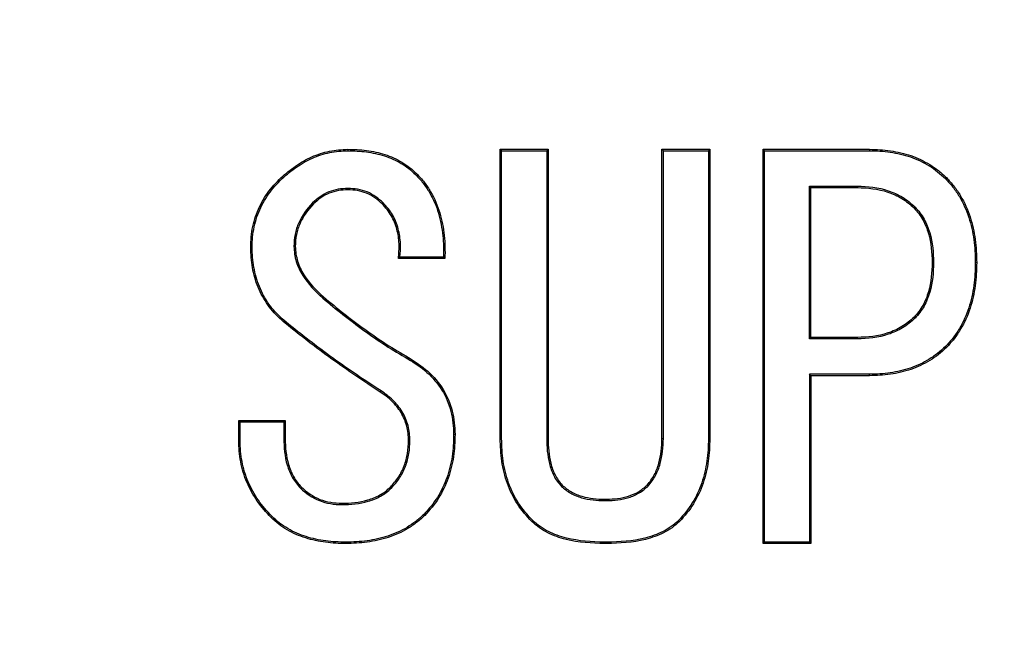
# Model space of a CAD drawing. Header units: millimetres. Extents: x 19 to 819, y 19 to 629.
# Tile 6 of 17: x 234.56 to 239.51, y 205.84 to 208.93. Entities that reach past the tile are written whole.
import ezdxf

# ---------------------------------------------------------------- set-up
doc = ezdxf.new("R2010")
doc.units = ezdxf.units.MM
doc.header["$LTSCALE"] = 3
doc.linetypes.add('SLD-Center', pattern=[19.05, 15.24, -1.27, 1.27, -1.27])
doc.linetypes.add('SLD-Solid', pattern=[0])
doc.layers.add('CENTER', color=40, linetype='SLD-Center')
doc.layers.add('DIMENSIONS', color=140, linetype='SLD-Solid', lineweight=25)
doc.styles.add('SLDTEXTSTYLE0', font='TXT', dxfattribs={"width": 0.7})
doc.dimstyles.new('SLDDIMSTYLE3', dxfattribs={"dimtxt": 6.474023, "dimasz": 9.906, "dimexe": 0, "dimexo": 0.0625, "dimgap": 1.618506, "dimtad": 0, "dimtih": 1, "dimtoh": 1, "dimdec": 4, "dimlfac": 3, "dimzin": 12, "dimdsep": 46, "dimtxsty": 'SLDTEXTSTYLE0', "dimsah": 1, "dimcen": 0.09, "dimadec": 0, "dimazin": 3, "dimtfac": 1, "dimtdec": 0, "dimtofl": 0, "dimtmove": 0, "dimatfit": 3, "dimfxl": 0, "dimfrac": 2, "dimtolj": 1, "dimtzin": 12, "dimarcsym": 0})
doc.dimstyles.new('SLDDIMSTYLE4', dxfattribs={"dimtxt": 6.474023, "dimasz": 9.906, "dimexe": 0, "dimexo": 0.0625, "dimgap": 1.618506, "dimtad": 0, "dimtih": 1, "dimtoh": 1, "dimrnd": 1e-09, "dimzin": 4, "dimdsep": 46, "dimtxsty": 'SLDTEXTSTYLE0', "dimsah": 1, "dimcen": 0, "dimadec": 0, "dimazin": 1, "dimtfac": 1, "dimtofl": 0, "dimtmove": 0, "dimatfit": 3, "dimfxl": 0, "dimfrac": 2, "dimtolj": 1, "dimtzin": 12, "dimarcsym": 0})

# ---------------------------------------------------------------- blocks, each defined once
blk = doc.blocks.new('_D_5')
at = {"layer": 'DIMENSIONS'}
for p, q in [((256.0886, 225.4936), (301.3953, 251.6514)), ((222.4782, 167.2786), (222.4782, 114.963))]:
    blk.add_line(p, q, dxfattribs=at)
for start, end in [(334.68049, 30), (270, 326.374668)]:
    blk.add_arc((222.4782, 206.0886), 81.6006, start, end, dxfattribs=at)
for points in [[(293.1464, 246.8889), (296.2091, 237.3458), (298.9359, 238.7077)], [(222.4782, 124.488), (232.4581, 123.5648), (232.2741, 126.6072)]]:
    blk.add_solid(points, dxfattribs=at)
at = {"layer": 'DIMENSIONS', "insert": (283.2069, 169.0871), "char_height": 6.35, "attachment_point": 1, "style": 'SLDTEXTSTYLE0'}
blk.add_mtext('120°', dxfattribs=at)
blk = doc.blocks.new('_D_6')
at = {"layer": 'DIMENSIONS'}
for p, q in [((199.2107, 179.9424), (160.1729, 136.0748)), ((114.6161, 145.4763), (112.4421, 145.4763)), ((112.4421, 145.4763), (112.4421, 135.187)), ((133.8542, 145.4763), (136.0282, 145.4763)), ((136.0282, 145.4763), (136.0282, 135.187)), ((160.1729, 136.0748), (143.5042, 136.0748)), ((112.4421, 135.187), (114.6161, 135.187)), ((136.0282, 135.187), (133.8542, 135.187))]:
    blk.add_line(p, q, dxfattribs=at)
blk.add_solid([(199.2107, 179.9424), (191.4869, 173.5554), (193.7638, 171.5292)], dxfattribs=at)
at = {"layer": 'DIMENSIONS', "char_height": 6.35, "attachment_point": 1, "style": 'SLDTEXTSTYLE0'}
for s, insert in [('%%c', (109.7287, 155.1112)), ('70.0', (119.5035, 155.1112)), ('2.76', (114.6161, 143.3726)), ('B.C.', (115.2923, 131.6339))]:
    blk.add_mtext(s, dxfattribs=dict(at, insert=insert))

msp = doc.modelspace()

# ---------------------------------------------------------------- linework, layer by layer
for p, q in [((236.205867, 208.282215), (236.205897, 208.275229)), ((236.971968, 206.827978), (236.971968, 208.282215)), ((236.971968, 208.282215), (236.978952, 208.275231)), ((236.971968, 208.282215), (237.212646, 208.282215)), ((236.978952, 206.828066), (236.978952, 208.275231)), ((236.978952, 208.275231), (237.205662, 208.275231)), ((237.212646, 208.282215), (237.205662, 208.275231)), ((237.205662, 208.275231), (237.205662, 206.827923)), ((237.212646, 208.282215), (237.212646, 206.827978)), ((237.785528, 206.827978), (237.785528, 208.282215)), ((237.785528, 208.282215), (237.792512, 208.275231)), ((237.785528, 208.282215), (238.026206, 208.282215)), ((237.792512, 206.827916), (237.792512, 208.275231)), ((237.792512, 208.275231), (238.019221, 208.275231)), ((238.026206, 208.282215), (238.019221, 208.275231)), ((238.019221, 208.275231), (238.019221, 206.82804)), ((238.026206, 208.282215), (238.026206, 206.827978)), ((238.294002, 206.299918), (238.294002, 208.282215)), ((238.300986, 208.275231), (238.294002, 208.282215)), ((238.294002, 208.282215), (238.829595, 208.282215)), ((238.300986, 206.306902), (238.300986, 208.275231)), ((238.300986, 208.275231), (238.829525, 208.275231)), ((238.829595, 208.282215), (238.829525, 208.275231)), ((236.551629, 208.160181), (236.546682, 208.155246)), ((235.870273, 208.139842), (235.875057, 208.134751)), ((239.216036, 208.139842), (239.211094, 208.134903)), ((236.205867, 208.078825), (236.205867, 208.085819)), ((238.527696, 208.096732), (238.768633, 208.096732)), ((238.527696, 207.329468), (238.527696, 208.096732)), ((238.527696, 208.096732), (238.53468, 208.089748)), ((238.53468, 207.336453), (238.53468, 208.089748)), ((238.53468, 208.089748), (238.768578, 208.089748)), ((238.768633, 208.096732), (238.768578, 208.089748)), ((236.032985, 208.007639), (236.02812, 208.012656)), ((236.378748, 208.007639), (236.383652, 208.012621)), ((239.058298, 207.992208), (239.053324, 207.9873)), ((235.717731, 207.763571), (235.72471, 207.763891)), ((235.934471, 207.794048), (235.94146, 207.79408)), ((236.694002, 207.733063), (236.460104, 207.733063)), ((236.687133, 207.740047), (236.467713, 207.740047)), ((236.694002, 207.733063), (236.687133, 207.740047)), ((239.151835, 207.712724), (239.14485, 207.712724)), ((239.368578, 207.712724), (239.361593, 207.712724)), ((236.083833, 207.539842), (236.079287, 207.534539)), ((235.890612, 207.407639), (235.895087, 207.413003)), ((239.058275, 207.433214), (239.053324, 207.438147)), ((238.53468, 207.336453), (238.527696, 207.329468)), ((238.768633, 207.329468), (238.527696, 207.329468)), ((238.768578, 207.336453), (238.53468, 207.336453)), ((238.768633, 207.329468), (238.768578, 207.336453)), ((239.216036, 207.285605), (239.211112, 207.290563)), ((236.510951, 207.234758), (236.507376, 207.228758)), ((238.829526, 207.15097), (238.527696, 207.15097)), ((238.527696, 207.15097), (238.527696, 206.306902)), ((238.53468, 207.143985), (238.527696, 207.15097)), ((238.53468, 207.143985), (238.53468, 206.299918)), ((238.829595, 207.143985), (238.53468, 207.143985)), ((238.829595, 207.143985), (238.829526, 207.15097)), ((236.368578, 207.061876), (236.372421, 207.067709)), ((235.656714, 206.817808), (235.656714, 206.919503)), ((235.656714, 206.919503), (235.663698, 206.912519)), ((235.656714, 206.919503), (235.890612, 206.919503)), ((235.890612, 206.919503), (235.883628, 206.912519)), ((235.890612, 206.919503), (235.890612, 206.827978)), ((235.663698, 206.817909), (235.663698, 206.912519)), ((235.663698, 206.912519), (235.883628, 206.912519)), ((235.883628, 206.912519), (235.883628, 206.827935)), ((235.890612, 206.827978), (235.883628, 206.827935)), ((236.74485, 206.848317), (236.737863, 206.848264)), ((236.978952, 206.828066), (236.971968, 206.827978)), ((237.212646, 206.827978), (237.205662, 206.827923)), ((237.785528, 206.827978), (237.792512, 206.827916)), ((238.026206, 206.827978), (238.019221, 206.82804)), ((235.656714, 206.817808), (235.663698, 206.817909)), ((236.510951, 206.817808), (236.517939, 206.817823)), ((235.971968, 206.58391), (235.967016, 206.578982)), ((236.419426, 206.58391), (236.424381, 206.578985)), ((237.283833, 206.59408), (237.278874, 206.589152)), ((237.710951, 206.59408), (237.716005, 206.589237)), ((237.497392, 206.522893), (237.497332, 206.515909)), ((237.497392, 206.522893), (237.507562, 206.522893)), ((237.507562, 206.522893), (237.507629, 206.515909)), ((236.175358, 206.502554), (236.175342, 206.49557)), ((237.497332, 206.515909), (237.507629, 206.515909)), ((235.819426, 206.431368), (235.824363, 206.436313)), ((236.592307, 206.441537), (236.587384, 206.446495)), ((237.13129, 206.411029), (237.136146, 206.416053)), ((237.873663, 206.411029), (237.868756, 206.416006)), ((236.195697, 206.299918), (236.195676, 206.306903)), ((237.497392, 206.299918), (237.497461, 206.306902)), ((237.507562, 206.299918), (237.497392, 206.299918)), ((237.507492, 206.306902), (237.497461, 206.306902)), ((237.507562, 206.299918), (237.507492, 206.306902)), ((238.294002, 206.299918), (238.300986, 206.306902)), ((238.53468, 206.299918), (238.294002, 206.299918)), ((238.527696, 206.306902), (238.300986, 206.306902)), ((238.53468, 206.299918), (238.527696, 206.306902))]:
    msp.add_line(p, q)
at = {"flags": 128}
msp.add_lwpolyline([(236.460104, 207.733063), (236.464368, 207.736974), (236.467713, 207.740047)], dxfattribs=at)
msp.add_circle((222.478193, 206.088637), 50)
for points, knots in [([(235.870273, 208.139842), (235.893449, 208.160647), (235.917236, 208.180813), (235.968847, 208.215711), (235.995837, 208.231477), (236.052719, 208.256847), (236.082628, 208.266102), (236.143594, 208.278956), (236.174731, 208.28134), (236.205867, 208.282215)], [0.001513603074, 0.001513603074, 0.001513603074, 0.001513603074, 0.001607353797, 0.001607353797, 0.001701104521, 0.001701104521, 0.001794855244, 0.001794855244, 0.001888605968, 0.001888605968, 0.001888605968, 0.001888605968]), ([(235.875057, 208.134751), (235.898222, 208.155543), (235.921479, 208.175251), (235.972472, 208.209731), (235.999164, 208.225314), (236.055082, 208.250253), (236.084482, 208.259355), (236.144569, 208.272024), (236.174831, 208.27435), (236.205897, 208.275229)], [0, 0, 0, 0, 0.000092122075, 0.000092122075, 0.000184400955, 0.000184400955, 0.000276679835, 0.000276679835, 0.000368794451, 0.000368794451, 0.000368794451, 0.000368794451]), ([(236.205867, 208.282215), (236.237218, 208.281604), (236.268659, 208.28059), (236.33086, 208.272162), (236.361641, 208.265412), (236.421437, 208.246353), (236.450304, 208.233548), (236.504524, 208.201904), (236.528763, 208.181655), (236.551629, 208.160181)], [0.001505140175, 0.001505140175, 0.001505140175, 0.001505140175, 0.001599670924, 0.001599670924, 0.001694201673, 0.001694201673, 0.001788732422, 0.001788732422, 0.001883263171, 0.001883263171, 0.001883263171, 0.001883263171]), ([(236.205897, 208.275229), (236.237217, 208.274617), (236.26817, 208.273608), (236.329529, 208.265294), (236.359989, 208.258609), (236.418847, 208.239848), (236.447272, 208.227231), (236.500451, 208.196194), (236.523892, 208.176638), (236.546682, 208.155246)], [0, 0, 0, 0, 0.000092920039, 0.000092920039, 0.000186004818, 0.000186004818, 0.000279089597, 0.000279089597, 0.000371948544, 0.000371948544, 0.000371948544, 0.000371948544]), ([(238.829525, 208.275231), (238.864797, 208.274524), (238.899452, 208.273005), (238.968524, 208.262719), (239.002657, 208.255175), (239.068405, 208.232547), (239.099888, 208.217551), (239.144373, 208.190185), (239.158782, 208.180386), (239.185695, 208.158892), (239.198307, 208.146992), (239.211094, 208.134903)], [0, 0, 0, 0, 0.00010368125, 0.00010368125, 0.000207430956, 0.000207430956, 0.000311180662, 0.000311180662, 0.000363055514, 0.000363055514, 0.000414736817, 0.000414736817, 0.000414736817, 0.000414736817]), ([(238.829595, 208.282215), (238.864851, 208.28151), (238.900119, 208.279967), (238.969892, 208.269576), (239.004456, 208.261942), (239.071152, 208.238988), (239.103155, 208.223741), (239.148229, 208.196013), (239.162858, 208.186069), (239.190386, 208.164083), (239.203213, 208.151965), (239.216036, 208.139842)], [0.001692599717, 0.001692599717, 0.001692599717, 0.001692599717, 0.001798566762, 0.001798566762, 0.001904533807, 0.001904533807, 0.002010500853, 0.002010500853, 0.002063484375, 0.002063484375, 0.002116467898, 0.002116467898, 0.002116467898, 0.002116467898]), ([(236.551629, 208.160181), (236.564832, 208.146049), (236.578024, 208.131907), (236.601705, 208.101416), (236.612332, 208.085193), (236.641736, 208.035197), (236.657085, 207.99946), (236.679118, 207.925375), (236.686158, 207.887232), (236.694598, 207.810392), (236.694696, 207.771691), (236.694002, 207.733063)], [0.001856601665, 0.001856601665, 0.001856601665, 0.001856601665, 0.001914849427, 0.001914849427, 0.001973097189, 0.001973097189, 0.002089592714, 0.002089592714, 0.002206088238, 0.002206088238, 0.002322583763, 0.002322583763, 0.002322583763, 0.002322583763]), ([(235.717731, 207.763571), (235.71691, 207.798567), (235.717501, 207.833645), (235.728404, 207.902833), (235.7375, 207.936828), (235.76396, 208.001653), (235.78101, 208.03243), (235.821254, 208.089746), (235.845324, 208.115308), (235.870273, 208.139842)], [0.001701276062, 0.001701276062, 0.001701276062, 0.001701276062, 0.00180675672, 0.00180675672, 0.001912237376, 0.001912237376, 0.002017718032, 0.002017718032, 0.002123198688, 0.002123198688, 0.002123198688, 0.002123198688]), ([(235.72471, 207.763891), (235.723893, 207.798866), (235.724477, 207.833049), (235.735233, 207.901306), (235.744164, 207.934673), (235.770229, 207.998529), (235.787, 208.028807), (235.826666, 208.085301), (235.85013, 208.110233), (235.875057, 208.134751)], [0, 0, 0, 0, 0.000102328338, 0.000102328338, 0.000204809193, 0.000204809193, 0.000307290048, 0.000307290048, 0.000409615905, 0.000409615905, 0.000409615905, 0.000409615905]), ([(236.546682, 208.155246), (236.559851, 208.14115), (236.572787, 208.127263), (236.595956, 208.097432), (236.60644, 208.081435), (236.63546, 208.032091), (236.650533, 207.996991), (236.672281, 207.923862), (236.679256, 207.886102), (236.687368, 207.812248), (236.687688, 207.77637), (236.687133, 207.740047)], [0, 0, 0, 0, 0.000056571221, 0.000056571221, 0.000113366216, 0.000113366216, 0.000226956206, 0.000226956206, 0.000340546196, 0.000340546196, 0.000447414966, 0.000447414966, 0.000447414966, 0.000447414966]), ([(239.211094, 208.134903), (239.224414, 208.120801), (239.237494, 208.106914), (239.260919, 208.077042), (239.271535, 208.061002), (239.301206, 208.011652), (239.31698, 207.976663), (239.340604, 207.903667), (239.34892, 207.865972), (239.359593, 207.789853), (239.360922, 207.751518), (239.361593, 207.712724)], [0, 0, 0, 0, 0.000056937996, 0.000056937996, 0.000114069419, 0.000114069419, 0.000228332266, 0.000228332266, 0.000342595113, 0.000342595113, 0.000456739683, 0.000456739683, 0.000456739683, 0.000456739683]), ([(239.216036, 208.139842), (239.229381, 208.125714), (239.242714, 208.111576), (239.266651, 208.081051), (239.277402, 208.0648), (239.30743, 208.014853), (239.323481, 207.979258), (239.347392, 207.905373), (239.355783, 207.86732), (239.366568, 207.790405), (239.367909, 207.751526), (239.368578, 207.712724)], [0.001865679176, 0.001865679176, 0.001865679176, 0.001865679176, 0.00192421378, 0.00192421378, 0.001982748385, 0.001982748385, 0.002099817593, 0.002099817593, 0.002216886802, 0.002216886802, 0.002333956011, 0.002333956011, 0.002333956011, 0.002333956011]), ([(236.205867, 208.085819), (236.205746, 208.085813), (236.205625, 208.085806), (236.205505, 208.0858), (236.18949, 208.08497), (236.173203, 208.084141), (236.140644, 208.07865), (236.124655, 208.073967), (236.094043, 208.061444), (236.079339, 208.053573), (236.052315, 208.034524), (236.04021, 208.023572), (236.028305, 208.012823), (236.028243, 208.012767), (236.028182, 208.012712), (236.02812, 208.012656)], [0, 0, 0, 0, 0.000000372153, 0.000000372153, 0.000000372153, 0.00004981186, 0.00004981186, 0.000099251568, 0.000099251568, 0.000148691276, 0.000148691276, 0.000198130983, 0.000198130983, 0.000198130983, 0.000198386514, 0.000198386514, 0.000198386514, 0.000198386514]), ([(236.205867, 208.078825), (236.18985, 208.077995), (236.173834, 208.077165), (236.142336, 208.071852), (236.126851, 208.06732), (236.097136, 208.055163), (236.082904, 208.047541), (236.056798, 208.029139), (236.044891, 208.018389), (236.032985, 208.007639)], [0.000783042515, 0.000783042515, 0.000783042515, 0.000783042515, 0.000831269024, 0.000831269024, 0.000879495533, 0.000879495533, 0.000927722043, 0.000927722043, 0.000975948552, 0.000975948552, 0.000975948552, 0.000975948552]), ([(236.383652, 208.012621), (236.383577, 208.012688), (236.383503, 208.012755), (236.383428, 208.012823), (236.371524, 208.023572), (236.359418, 208.034524), (236.332394, 208.053573), (236.31769, 208.061444), (236.287079, 208.073967), (236.271089, 208.07865), (236.23853, 208.084141), (236.222243, 208.08497), (236.206228, 208.0858), (236.206108, 208.085806), (236.205987, 208.085813), (236.205867, 208.085819)], [0, 0, 0, 0, 0.00000030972, 0.00000030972, 0.00000030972, 0.000049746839, 0.000049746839, 0.000099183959, 0.000099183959, 0.000148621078, 0.000148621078, 0.000198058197, 0.000198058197, 0.000198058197, 0.000198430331, 0.000198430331, 0.000198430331, 0.000198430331]), ([(236.378748, 208.007639), (236.366842, 208.018389), (236.354935, 208.029139), (236.328829, 208.047541), (236.314597, 208.055163), (236.284882, 208.06732), (236.269397, 208.071852), (236.237899, 208.077165), (236.221883, 208.077995), (236.205867, 208.078825)], [0.000783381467, 0.000783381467, 0.000783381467, 0.000783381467, 0.000831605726, 0.000831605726, 0.000879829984, 0.000879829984, 0.000928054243, 0.000928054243, 0.000976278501, 0.000976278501, 0.000976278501, 0.000976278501]), ([(238.768578, 208.089748), (238.82024, 208.088944), (238.872566, 208.083788), (238.94636, 208.059255), (238.970127, 208.048609), (239.014462, 208.02169), (239.034513, 208.005176), (239.053324, 207.9873)], [0, 0, 0, 0, 0.000155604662, 0.000155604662, 0.000233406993, 0.000233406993, 0.000311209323, 0.000311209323, 0.000311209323, 0.000311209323]), ([(238.768633, 208.096732), (238.768651, 208.096732), (238.768669, 208.096732), (238.768687, 208.096731), (238.820611, 208.095923), (238.873928, 208.090696), (238.948984, 208.065743), (238.973359, 208.054818), (239.01848, 208.027422), (239.039265, 208.010296), (239.058135, 207.992363), (239.058189, 207.992311), (239.058244, 207.99226), (239.058298, 207.992208)], [0, 0, 0, 0, 0.000000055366, 0.000000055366, 0.000000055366, 0.000158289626, 0.000158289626, 0.000237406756, 0.000237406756, 0.000316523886, 0.000316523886, 0.000316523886, 0.000316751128, 0.000316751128, 0.000316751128, 0.000316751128]), ([(236.02812, 208.012656), (236.028063, 208.012596), (236.028005, 208.012537), (236.027948, 208.012477), (236.000142, 207.983527), (235.975147, 207.950287), (235.950561, 207.8944), (235.944255, 207.874784), (235.936343, 207.834766), (235.935094, 207.81416), (235.934479, 207.794296), (235.934476, 207.794213), (235.934474, 207.794131), (235.934471, 207.794048)], [0, 0, 0, 0, 0.000000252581, 0.000000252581, 0.000000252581, 0.000122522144, 0.000122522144, 0.000183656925, 0.000183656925, 0.000244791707, 0.000244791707, 0.000244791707, 0.000245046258, 0.000245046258, 0.000245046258, 0.000245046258]), ([(236.032985, 208.007639), (236.005468, 207.978989), (235.981182, 207.946661), (235.957133, 207.891994), (235.951012, 207.87295), (235.943289, 207.83389), (235.942075, 207.813956), (235.94146, 207.79408)], [0.000968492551, 0.000968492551, 0.000968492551, 0.000968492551, 0.001088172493, 0.001088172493, 0.001148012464, 0.001148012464, 0.001207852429, 0.001207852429, 0.001207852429, 0.001207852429]), ([(236.460104, 207.733063), (236.462252, 207.757687), (236.464161, 207.782456), (236.462152, 207.831922), (236.45852, 207.856568), (236.445723, 207.904394), (236.436332, 207.927519), (236.411632, 207.970455), (236.39561, 207.989544), (236.378748, 208.007639)], [0.001194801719, 0.001194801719, 0.001194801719, 0.001194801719, 0.001269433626, 0.001269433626, 0.001344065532, 0.001344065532, 0.001418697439, 0.001418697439, 0.001493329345, 0.001493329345, 0.001493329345, 0.001493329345]), ([(236.467713, 207.740047), (236.469577, 207.762231), (236.471054, 207.78484), (236.46911, 207.832692), (236.465412, 207.85783), (236.452325, 207.906743), (236.442695, 207.930465), (236.417376, 207.974476), (236.400731, 207.994293), (236.383858, 208.0124), (236.383789, 208.012474), (236.383721, 208.012547), (236.383652, 208.012621)], [0, 0, 0, 0, 0.000068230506, 0.000068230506, 0.000144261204, 0.000144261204, 0.000220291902, 0.000220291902, 0.0002963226, 0.0002963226, 0.0002963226, 0.000296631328, 0.000296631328, 0.000296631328, 0.000296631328]), ([(239.053324, 207.9873), (239.070163, 207.969106), (239.085515, 207.949573), (239.109955, 207.906471), (239.118993, 207.883269), (239.140135, 207.812067), (239.143835, 207.762086), (239.14485, 207.712724)], [0, 0, 0, 0, 0.000073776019, 0.000073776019, 0.000147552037, 0.000147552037, 0.000295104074, 0.000295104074, 0.000295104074, 0.000295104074]), ([(239.058298, 207.992208), (239.058349, 207.992153), (239.058399, 207.992099), (239.05845, 207.992044), (239.075392, 207.973738), (239.091332, 207.953474), (239.116289, 207.90946), (239.125574, 207.885641), (239.147058, 207.813287), (239.150816, 207.762285), (239.151832, 207.712867), (239.151833, 207.712819), (239.151834, 207.712772), (239.151835, 207.712724)], [0.000000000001, 0.000000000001, 0.000000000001, 0.000000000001, 0.00000022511, 0.00000022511, 0.00000022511, 0.000075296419, 0.000075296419, 0.000150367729, 0.000150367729, 0.000300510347, 0.000300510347, 0.000300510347, 0.000300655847, 0.000300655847, 0.000300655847, 0.000300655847]), ([(235.890612, 207.407639), (235.864843, 207.429868), (235.839834, 207.453165), (235.797237, 207.506334), (235.778991, 207.535322), (235.749759, 207.596843), (235.738928, 207.629301), (235.723477, 207.695653), (235.720052, 207.729604), (235.717731, 207.763571)], [0.001633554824, 0.001633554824, 0.001633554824, 0.001633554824, 0.001736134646, 0.001736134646, 0.001838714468, 0.001838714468, 0.00194129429, 0.00194129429, 0.002043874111, 0.002043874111, 0.002043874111, 0.002043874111]), ([(235.895087, 207.413003), (235.869337, 207.435219), (235.844949, 207.457951), (235.803, 207.510311), (235.785073, 207.538795), (235.756293, 207.599365), (235.745634, 207.631298), (235.730387, 207.696774), (235.727032, 207.729943), (235.72471, 207.763891)], [0, 0, 0, 0, 0.000099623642, 0.000099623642, 0.000199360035, 0.000199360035, 0.000299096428, 0.000299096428, 0.000398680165, 0.000398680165, 0.000398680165, 0.000398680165]), ([(235.934471, 207.794048), (235.934475, 207.793965), (235.934478, 207.793882), (235.934481, 207.7938), (235.93549, 207.768615), (235.938719, 207.742474), (235.95395, 207.693432), (235.96484, 207.669872), (236.005703, 207.604806), (236.041181, 207.567804), (236.07924, 207.534581), (236.079255, 207.534567), (236.079271, 207.534553), (236.079287, 207.534539)], [0, 0, 0, 0, 0.000000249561, 0.000000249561, 0.000000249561, 0.000076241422, 0.000076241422, 0.000152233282, 0.000152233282, 0.000304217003, 0.000304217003, 0.000304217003, 0.000304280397, 0.000304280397, 0.000304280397, 0.000304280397]), ([(235.94146, 207.79408), (235.942464, 207.769011), (235.945566, 207.743975), (235.960442, 207.696074), (235.971041, 207.67313), (236.011044, 207.609434), (236.046174, 207.572716), (236.083833, 207.539842)], [0.001222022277, 0.001222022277, 0.001222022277, 0.001222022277, 0.001297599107, 0.001297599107, 0.00137317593, 0.00137317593, 0.001524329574, 0.001524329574, 0.001524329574, 0.001524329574]), ([(239.14485, 207.712724), (239.143835, 207.663361), (239.140135, 207.613381), (239.118993, 207.542178), (239.109955, 207.518977), (239.085515, 207.475875), (239.070163, 207.456342), (239.053324, 207.438147)], [0, 0, 0, 0, 0.000148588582, 0.000148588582, 0.000222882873, 0.000222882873, 0.000297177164, 0.000297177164, 0.000297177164, 0.000297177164]), ([(239.151835, 207.712724), (239.151834, 207.712676), (239.151833, 207.712628), (239.151832, 207.71258), (239.150816, 207.663163), (239.147058, 207.612161), (239.125574, 207.539806), (239.116289, 207.515988), (239.091332, 207.471974), (239.075392, 207.45171), (239.05845, 207.433404), (239.058392, 207.433341), (239.058333, 207.433277), (239.058275, 207.433214)], [0, 0, 0, 0, 0.000000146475, 0.000000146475, 0.000000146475, 0.000151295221, 0.000151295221, 0.000226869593, 0.000226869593, 0.000302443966, 0.000302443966, 0.000302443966, 0.000302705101, 0.000302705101, 0.000302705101, 0.000302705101]), ([(239.361593, 207.712724), (239.360922, 207.673929), (239.359593, 207.635594), (239.34892, 207.559475), (239.340604, 207.52178), (239.31698, 207.448784), (239.301206, 207.413795), (239.271535, 207.364445), (239.260919, 207.348405), (239.237499, 207.318539), (239.224425, 207.304658), (239.211112, 207.290563)], [0, 0, 0, 0, 0.000115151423, 0.000115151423, 0.000230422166, 0.000230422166, 0.00034569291, 0.00034569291, 0.000403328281, 0.000403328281, 0.000460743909, 0.000460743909, 0.000460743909, 0.000460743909]), ([(239.368578, 207.712724), (239.367909, 207.673921), (239.366568, 207.635042), (239.355783, 207.558127), (239.347392, 207.520074), (239.323481, 207.446189), (239.30743, 207.410594), (239.277402, 207.360648), (239.266651, 207.344396), (239.242714, 207.313872), (239.229381, 207.299733), (239.216036, 207.285605)], [0.001862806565, 0.001862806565, 0.001862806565, 0.001862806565, 0.001979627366, 0.001979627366, 0.002096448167, 0.002096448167, 0.002213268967, 0.002213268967, 0.002271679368, 0.002271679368, 0.002330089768, 0.002330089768, 0.002330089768, 0.002330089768]), ([(236.079287, 207.534539), (236.079303, 207.534526), (236.079319, 207.534512), (236.079335, 207.534499), (236.146377, 207.478076), (236.214908, 207.422857), (236.321864, 207.346051), (236.357898, 207.320912), (236.431805, 207.273294), (236.469643, 207.250992), (236.507376, 207.228758)], [0, 0, 0, 0, 0.000000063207, 0.000000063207, 0.000000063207, 0.00026345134, 0.00026345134, 0.000395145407, 0.000395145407, 0.000526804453, 0.000526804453, 0.000526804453, 0.000526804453]), ([(236.083833, 207.539842), (236.150889, 207.483407), (236.219102, 207.428443), (236.325877, 207.351768), (236.361825, 207.326689), (236.435453, 207.279252), (236.4732, 207.257002), (236.510951, 207.234758)], [0.002119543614, 0.002119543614, 0.002119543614, 0.002119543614, 0.002382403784, 0.002382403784, 0.002513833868, 0.002513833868, 0.002645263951, 0.002645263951, 0.002645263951, 0.002645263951]), ([(236.372421, 207.067709), (236.372409, 207.067716), (236.372397, 207.067724), (236.372386, 207.067731), (236.289897, 207.12137), (236.208402, 207.176016), (236.049037, 207.29105), (235.971645, 207.35126), (235.895087, 207.413003)], [0, 0, 0, 0, 0.000000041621, 0.000000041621, 0.000000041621, 0.00029479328, 0.00029479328, 0.00058942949, 0.00058942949, 0.00058942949, 0.00058942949]), ([(239.053324, 207.438147), (239.034368, 207.420483), (239.014287, 207.404075), (238.970056, 207.377088), (238.946145, 207.366861), (238.872392, 207.342496), (238.820209, 207.337253), (238.768578, 207.336453)], [0, 0, 0, 0, 0.000077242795, 0.000077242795, 0.000154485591, 0.000154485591, 0.000308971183, 0.000308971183, 0.000308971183, 0.000308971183]), ([(239.058275, 207.433214), (239.058212, 207.433155), (239.058149, 207.433097), (239.058086, 207.433038), (239.039064, 207.415312), (239.018322, 207.398356), (238.973296, 207.370883), (238.948696, 207.360348), (238.873862, 207.335626), (238.8205, 207.330273), (238.768687, 207.329469), (238.768669, 207.329469), (238.768651, 207.329469), (238.768633, 207.329468)], [0, 0, 0, 0, 0.000000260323, 0.000000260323, 0.000000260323, 0.00007882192, 0.00007882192, 0.000157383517, 0.000157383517, 0.000314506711, 0.000314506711, 0.000314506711, 0.00031456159, 0.00031456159, 0.00031456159, 0.00031456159]), ([(236.368578, 207.061876), (236.286096, 207.115511), (236.20439, 207.170298), (236.044843, 207.285463), (235.967199, 207.345871), (235.890612, 207.407639)], [0.002379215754, 0.002379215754, 0.002379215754, 0.002379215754, 0.002674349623, 0.002674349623, 0.0029694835, 0.0029694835, 0.0029694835, 0.0029694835]), ([(239.211112, 207.290563), (239.185412, 207.266617), (239.158952, 207.244659), (239.09981, 207.208146), (239.068259, 207.193565), (239.002427, 207.171051), (238.968399, 207.163456), (238.899381, 207.153197), (238.864767, 207.151674), (238.829526, 207.15097)], [0, 0, 0, 0, 0.000103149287, 0.000103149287, 0.000206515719, 0.000206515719, 0.000309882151, 0.000309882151, 0.00041318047, 0.00041318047, 0.00041318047, 0.00041318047]), ([(239.216036, 207.285605), (239.190252, 207.26157), (239.163077, 207.238997), (239.103086, 207.20196), (239.070945, 207.187102), (239.00426, 207.164297), (238.969762, 207.156598), (238.900049, 207.146236), (238.86482, 207.144689), (238.829595, 207.143985)], [0.001691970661, 0.001691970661, 0.001691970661, 0.001691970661, 0.00179813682, 0.00179813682, 0.001904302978, 0.001904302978, 0.002010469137, 0.002010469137, 0.002116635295, 0.002116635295, 0.002116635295, 0.002116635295]), ([(236.507376, 207.228758), (236.541333, 207.208288), (236.574208, 207.187128), (236.632105, 207.13463), (236.657814, 207.104689), (236.699154, 207.038666), (236.714074, 207.002322), (236.7335, 206.926607), (236.736519, 206.887867), (236.737863, 206.848264)], [0, 0, 0, 0, 0.000115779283, 0.000115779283, 0.000231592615, 0.000231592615, 0.000347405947, 0.000347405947, 0.000463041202, 0.000463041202, 0.000463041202, 0.000463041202]), ([(236.510951, 207.234758), (236.544886, 207.214302), (236.57844, 207.192719), (236.637247, 207.139395), (236.663344, 207.109018), (236.705463, 207.04175), (236.720691, 207.004634), (236.740427, 206.927708), (236.743509, 206.887952), (236.74485, 206.848317)], [0.001901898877, 0.001901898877, 0.001901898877, 0.001901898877, 0.002021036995, 0.002021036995, 0.002140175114, 0.002140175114, 0.002259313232, 0.002259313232, 0.002378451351, 0.002378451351, 0.002378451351, 0.002378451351]), ([(236.517939, 206.817823), (236.517936, 206.817892), (236.517934, 206.81796), (236.517932, 206.818029), (236.517154, 206.842691), (236.514819, 206.868385), (236.502065, 206.917141), (236.492123, 206.940929), (236.465824, 206.984125), (236.449406, 207.003617), (236.413627, 207.038862), (236.392939, 207.054015), (236.372456, 207.067685), (236.372444, 207.067693), (236.372432, 207.067701), (236.372421, 207.067709)], [0, 0, 0, 0, 0.000000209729, 0.000000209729, 0.000000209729, 0.000075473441, 0.000075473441, 0.000150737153, 0.000150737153, 0.000226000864, 0.000226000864, 0.000301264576, 0.000301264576, 0.000301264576, 0.000301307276, 0.000301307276, 0.000301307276, 0.000301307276]), ([(236.510951, 206.817808), (236.510173, 206.842484), (236.507934, 206.867109), (236.495437, 206.914882), (236.485842, 206.937815), (236.460174, 206.979975), (236.4442, 206.998942), (236.409031, 207.033587), (236.389116, 207.04817), (236.368578, 207.061876)], [0.001202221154, 0.001202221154, 0.001202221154, 0.001202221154, 0.001276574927, 0.001276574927, 0.001350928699, 0.001350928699, 0.001425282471, 0.001425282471, 0.001499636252, 0.001499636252, 0.001499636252, 0.001499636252]), ([(235.883628, 206.827935), (235.883628, 206.82792), (235.883629, 206.827906), (235.883629, 206.827891), (235.884175, 206.783854), (235.887699, 206.738378), (235.906948, 206.673947), (235.915184, 206.65269), (235.937331, 206.613433), (235.95157, 206.595242), (235.966904, 206.5791), (235.966942, 206.579061), (235.966979, 206.579022), (235.967016, 206.578982)], [0, 0, 0, 0, 0.000000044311, 0.000000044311, 0.000000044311, 0.000134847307, 0.000134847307, 0.000202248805, 0.000202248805, 0.000269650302, 0.000269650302, 0.000269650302, 0.000269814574, 0.000269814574, 0.000269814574, 0.000269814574]), ([(235.890612, 206.827978), (235.891157, 206.784077), (235.894617, 206.739618), (235.913527, 206.676325), (235.921514, 206.655685), (235.943167, 206.617301), (235.956766, 206.599913), (235.971968, 206.58391)], [0.001068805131, 0.001068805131, 0.001068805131, 0.001068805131, 0.001201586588, 0.001201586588, 0.001267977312, 0.001267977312, 0.001334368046, 0.001334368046, 0.001334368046, 0.001334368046]), ([(236.737863, 206.848264), (236.73717, 206.811118), (236.735732, 206.774467), (236.724477, 206.701803), (236.715739, 206.665871), (236.691384, 206.596599), (236.675367, 206.563421), (236.636483, 206.501136), (236.612938, 206.473419), (236.587384, 206.446495)], [0, 0, 0, 0, 0.000109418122, 0.000109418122, 0.000219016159, 0.000219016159, 0.000328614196, 0.000328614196, 0.000438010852, 0.000438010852, 0.000438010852, 0.000438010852]), ([(236.74485, 206.848317), (236.744158, 206.81114), (236.742707, 206.77387), (236.731315, 206.700322), (236.72249, 206.664018), (236.697809, 206.593819), (236.681544, 206.560127), (236.642119, 206.496975), (236.617934, 206.468526), (236.592307, 206.441537)], [0.001784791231, 0.001784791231, 0.001784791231, 0.001784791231, 0.001896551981, 0.001896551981, 0.002008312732, 0.002008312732, 0.002120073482, 0.002120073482, 0.002231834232, 0.002231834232, 0.002231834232, 0.002231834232]), ([(237.13129, 206.411029), (237.104534, 206.43839), (237.079009, 206.467161), (237.037557, 206.531581), (237.02089, 206.566284), (236.994794, 206.638282), (236.985714, 206.675653), (236.974491, 206.751402), (236.972934, 206.789733), (236.971968, 206.827978)], [0.001878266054, 0.001878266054, 0.001878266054, 0.001878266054, 0.001993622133, 0.001993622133, 0.00210897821, 0.00210897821, 0.002224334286, 0.002224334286, 0.002339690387, 0.002339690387, 0.002339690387, 0.002339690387]), ([(237.136146, 206.416053), (237.109455, 206.443356), (237.084559, 206.471443), (237.043718, 206.534912), (237.027299, 206.569098), (237.001517, 206.640228), (236.992564, 206.677078), (236.981463, 206.751996), (236.979919, 206.789826), (236.978952, 206.828066)], [0, 0, 0, 0, 0.000112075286, 0.000112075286, 0.000224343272, 0.000224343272, 0.000336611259, 0.000336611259, 0.000448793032, 0.000448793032, 0.000448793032, 0.000448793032]), ([(237.205662, 206.827923), (237.205662, 206.827904), (237.205663, 206.827886), (237.205663, 206.827867), (237.206328, 206.785875), (237.2093, 206.743473), (237.224408, 206.68131), (237.231743, 206.661063), (237.25094, 206.622548), (237.264568, 206.604894), (237.278663, 206.589383), (237.278734, 206.589306), (237.278804, 206.589229), (237.278874, 206.589152)], [0, 0, 0, 0, 0.000000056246, 0.000000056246, 0.000000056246, 0.000128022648, 0.000128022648, 0.000192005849, 0.000192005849, 0.00025598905, 0.00025598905, 0.00025598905, 0.000256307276, 0.000256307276, 0.000256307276, 0.000256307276]), ([(237.212646, 206.827978), (237.213306, 206.78627), (237.216291, 206.744283), (237.231092, 206.683378), (237.238274, 206.663618), (237.256911, 206.626225), (237.269786, 206.609537), (237.283833, 206.59408)], [0.001016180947, 0.001016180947, 0.001016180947, 0.001016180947, 0.001142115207, 0.001142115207, 0.001205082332, 0.001205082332, 0.001268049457, 0.001268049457, 0.001268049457, 0.001268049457]), ([(237.710951, 206.59408), (237.724417, 206.610087), (237.737223, 206.626832), (237.756872, 206.663837), (237.764147, 206.683604), (237.781327, 206.74403), (237.784783, 206.78616), (237.785528, 206.827978)], [0.001020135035, 0.001020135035, 0.001020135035, 0.001020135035, 0.001083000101, 0.001083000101, 0.001145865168, 0.001145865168, 0.001271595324, 0.001271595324, 0.001271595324, 0.001271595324]), ([(237.716005, 206.589237), (237.716102, 206.589353), (237.716199, 206.589468), (237.716296, 206.589584), (237.729781, 206.605614), (237.743111, 206.623028), (237.763321, 206.661091), (237.770764, 206.681337), (237.788247, 206.742834), (237.791764, 206.785929), (237.792511, 206.827853), (237.792511, 206.827874), (237.792511, 206.827895), (237.792512, 206.827916)], [0.000000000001, 0.000000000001, 0.000000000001, 0.000000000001, 0.000000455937, 0.000000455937, 0.000000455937, 0.000063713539, 0.000063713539, 0.000126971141, 0.000126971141, 0.000253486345, 0.000253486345, 0.000253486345, 0.000253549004, 0.000253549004, 0.000253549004, 0.000253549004]), ([(238.019221, 206.82804), (238.01855, 206.790034), (238.017139, 206.752535), (238.006165, 206.678093), (237.99778, 206.641227), (237.973766, 206.570158), (237.957729, 206.536042), (237.918646, 206.472083), (237.8947, 206.443622), (237.868756, 206.416006)], [0, 0, 0, 0, 0.000112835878, 0.000112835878, 0.00022573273, 0.00022573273, 0.000338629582, 0.000338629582, 0.000451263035, 0.000451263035, 0.000451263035, 0.000451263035]), ([(238.026206, 206.827978), (238.025535, 206.789986), (238.024108, 206.751921), (238.013018, 206.67669), (238.004558, 206.639471), (237.980221, 206.567443), (237.963953, 206.532833), (237.924296, 206.467934), (237.899697, 206.438728), (237.873663, 206.411029)], [0.001846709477, 0.001846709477, 0.001846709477, 0.001846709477, 0.001961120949, 0.001961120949, 0.002075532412, 0.002075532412, 0.002189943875, 0.002189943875, 0.002304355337, 0.002304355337, 0.002304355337, 0.002304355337]), ([(235.819426, 206.431368), (235.79484, 206.457481), (235.770641, 206.484215), (235.729668, 206.54321), (235.71219, 206.574807), (235.684022, 206.640871), (235.673551, 206.675432), (235.659832, 206.745952), (235.657744, 206.781941), (235.656714, 206.817808)], [0.001738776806, 0.001738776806, 0.001738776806, 0.001738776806, 0.001847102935, 0.001847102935, 0.001955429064, 0.001955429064, 0.002063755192, 0.002063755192, 0.002172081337, 0.002172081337, 0.002172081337, 0.002172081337]), ([(235.824363, 206.436313), (235.799818, 206.462386), (235.776052, 206.488668), (235.73569, 206.546783), (235.718413, 206.578019), (235.690648, 206.643138), (235.680314, 206.677242), (235.666787, 206.746776), (235.66473, 206.78206), (235.663698, 206.817909)], [0, 0, 0, 0, 0.000105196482, 0.000105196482, 0.000210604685, 0.000210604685, 0.000316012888, 0.000316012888, 0.000421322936, 0.000421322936, 0.000421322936, 0.000421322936]), ([(236.419426, 206.58391), (236.434233, 206.59954), (236.44825, 206.615899), (236.47182, 206.651935), (236.481485, 206.671245), (236.496871, 206.711445), (236.50253, 206.732292), (236.509376, 206.774779), (236.510362, 206.79632), (236.510951, 206.817808)], [0.001049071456, 0.001049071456, 0.001049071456, 0.001049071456, 0.001113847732, 0.001113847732, 0.001178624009, 0.001178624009, 0.001243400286, 0.001243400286, 0.001308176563, 0.001308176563, 0.001308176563, 0.001308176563]), ([(236.424381, 206.578985), (236.424419, 206.579026), (236.424458, 206.579066), (236.424496, 206.579107), (236.439305, 206.594738), (236.453879, 206.611746), (236.477881, 206.648441), (236.487872, 206.668394), (236.50353, 206.709303), (236.509357, 206.730754), (236.51634, 206.774096), (236.517344, 206.796149), (236.517933, 206.817617), (236.517935, 206.817685), (236.517937, 206.817754), (236.517939, 206.817823)], [0, 0, 0, 0, 0.000000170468, 0.000000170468, 0.000000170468, 0.000065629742, 0.000065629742, 0.000131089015, 0.000131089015, 0.000196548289, 0.000196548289, 0.000262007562, 0.000262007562, 0.000262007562, 0.000262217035, 0.000262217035, 0.000262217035, 0.000262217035]), ([(235.967016, 206.578982), (235.967056, 206.578945), (235.967095, 206.578907), (235.967134, 206.57887), (235.99448, 206.552639), (236.027082, 206.52976), (236.098165, 206.501687), (236.13753, 206.496043), (236.17527, 206.495571), (236.175294, 206.49557), (236.175318, 206.49557), (236.175342, 206.49557)], [0, 0, 0, 0, 0.000000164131, 0.000000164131, 0.000000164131, 0.00011482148, 0.00011482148, 0.00022947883, 0.00022947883, 0.00022947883, 0.00022955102, 0.00022955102, 0.00022955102, 0.00022955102]), ([(235.971968, 206.58391), (235.99907, 206.557914), (236.030235, 206.536024), (236.100143, 206.508415), (236.1379, 206.503023), (236.175358, 206.502554)], [0.000914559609, 0.000914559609, 0.000914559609, 0.000914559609, 0.001027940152, 0.001027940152, 0.001141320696, 0.001141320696, 0.001141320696, 0.001141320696]), ([(236.175342, 206.49557), (236.175365, 206.49557), (236.175389, 206.49557), (236.175413, 206.49557), (236.219492, 206.495914), (236.264985, 206.499516), (236.329394, 206.518927), (236.350779, 206.527272), (236.379886, 206.54407), (236.389487, 206.549764), (236.407993, 206.563325), (236.416352, 206.571287), (236.424259, 206.578868), (236.4243, 206.578907), (236.42434, 206.578946), (236.424381, 206.578985)], [0, 0, 0, 0, 0.000000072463, 0.000000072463, 0.000000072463, 0.000134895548, 0.000134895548, 0.000202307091, 0.000202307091, 0.000236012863, 0.000236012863, 0.000269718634, 0.000269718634, 0.000269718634, 0.000269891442, 0.000269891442, 0.000269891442, 0.000269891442]), ([(236.175358, 206.502554), (236.219185, 206.502896), (236.26374, 206.506435), (236.326994, 206.525498), (236.347602, 206.533503), (236.376237, 206.550028), (236.385752, 206.555686), (236.403472, 206.56867), (236.41146, 206.576273), (236.419426, 206.58391)], [0.001067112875, 0.001067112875, 0.001067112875, 0.001067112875, 0.001199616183, 0.001199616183, 0.001265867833, 0.001265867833, 0.001298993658, 0.001298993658, 0.001332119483, 0.001332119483, 0.001332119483, 0.001332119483]), ([(237.278874, 206.589152), (237.27895, 206.589081), (237.279027, 206.58901), (237.279104, 206.58894), (237.293232, 206.575939), (237.30899, 206.56281), (237.343902, 206.543662), (237.362212, 206.536037), (237.419305, 206.520013), (237.458418, 206.516583), (237.497271, 206.51591), (237.497291, 206.51591), (237.497311, 206.515909), (237.497332, 206.515909)], [0, 0, 0, 0, 0.000000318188, 0.000000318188, 0.000000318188, 0.000058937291, 0.000058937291, 0.000117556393, 0.000117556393, 0.000234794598, 0.000234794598, 0.000234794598, 0.000234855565, 0.000234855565, 0.000234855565, 0.000234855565]), ([(237.283833, 206.59408), (237.297976, 206.581065), (237.312923, 206.568619), (237.346686, 206.550101), (237.36459, 206.542624), (237.42021, 206.527013), (237.458962, 206.523558), (237.497392, 206.522893)], [0.000936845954, 0.000936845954, 0.000936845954, 0.000936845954, 0.000995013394, 0.000995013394, 0.001053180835, 0.001053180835, 0.001169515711, 0.001169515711, 0.001169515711, 0.001169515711]), ([(237.507562, 206.522893), (237.544339, 206.523608), (237.581487, 206.527287), (237.634351, 206.543523), (237.651305, 206.551131), (237.683223, 206.56958), (237.697392, 206.581649), (237.710951, 206.59408)], [0.000896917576, 0.000896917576, 0.000896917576, 0.000896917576, 0.001007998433, 0.001007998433, 0.001063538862, 0.001063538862, 0.001119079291, 0.001119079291, 0.001119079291, 0.001119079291]), ([(237.507629, 206.515909), (237.507652, 206.515909), (237.507675, 206.51591), (237.507697, 206.51591), (237.544947, 206.516634), (237.582479, 206.520285), (237.63693, 206.537009), (237.654238, 206.544759), (237.68728, 206.563858), (237.702135, 206.576522), (237.715671, 206.588931), (237.715782, 206.589033), (237.715893, 206.589135), (237.716005, 206.589237)], [0, 0, 0, 0, 0.000000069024, 0.000000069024, 0.000000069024, 0.000113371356, 0.000113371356, 0.000170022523, 0.000170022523, 0.000226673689, 0.000226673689, 0.000226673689, 0.000227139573, 0.000227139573, 0.000227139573, 0.000227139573]), ([(236.195697, 206.299918), (236.161581, 206.30038), (236.127465, 206.301636), (236.059867, 206.310994), (236.026314, 206.317725), (235.961225, 206.338193), (235.929763, 206.351879), (235.885555, 206.377688), (235.871238, 206.387082), (235.844336, 206.408018), (235.831875, 206.419687), (235.819426, 206.431368)], [0.00163772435, 0.00163772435, 0.00163772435, 0.00163772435, 0.001740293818, 0.001740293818, 0.001842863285, 0.001842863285, 0.001945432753, 0.001945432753, 0.001996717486, 0.001996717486, 0.00204800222, 0.00204800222, 0.00204800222, 0.00204800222]), ([(236.195676, 206.306903), (236.161552, 206.307367), (236.128067, 206.308603), (236.061143, 206.317868), (236.027954, 206.324531), (235.963776, 206.344713), (235.93283, 206.358176), (235.889303, 206.383587), (235.875227, 206.392828), (235.848981, 206.413253), (235.836781, 206.42466), (235.824363, 206.436313)], [0, 0, 0, 0, 0.000100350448, 0.000100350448, 0.00020081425, 0.00020081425, 0.000301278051, 0.000301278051, 0.000351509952, 0.000351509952, 0.000401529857, 0.000401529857, 0.000401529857, 0.000401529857]), ([(236.587384, 206.446495), (236.574245, 206.434193), (236.561319, 206.422125), (236.533569, 206.400495), (236.518673, 206.390677), (236.472883, 206.363163), (236.440484, 206.348464), (236.372835, 206.326455), (236.33785, 206.319015), (236.267184, 206.309024), (236.231703, 206.307609), (236.195676, 206.306903)], [0, 0, 0, 0, 0.000052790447, 0.000052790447, 0.000105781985, 0.000105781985, 0.000211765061, 0.000211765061, 0.000317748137, 0.000317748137, 0.000423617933, 0.000423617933, 0.000423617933, 0.000423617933]), ([(236.592307, 206.441537), (236.57914, 206.429208), (236.565963, 206.416889), (236.537565, 206.394754), (236.522463, 206.384806), (236.476095, 206.356945), (236.443097, 206.34197), (236.374543, 206.319666), (236.339169, 206.312148), (236.267783, 206.302055), (236.231726, 206.300622), (236.195697, 206.299918)], [0.001731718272, 0.001731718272, 0.001731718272, 0.001731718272, 0.001786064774, 0.001786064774, 0.001840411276, 0.001840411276, 0.00194910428, 0.00194910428, 0.002057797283, 0.002057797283, 0.002166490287, 0.002166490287, 0.002166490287, 0.002166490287]), ([(237.497392, 206.299918), (237.432235, 206.301211), (237.366231, 206.304661), (237.271265, 206.329093), (237.24013, 206.339685), (237.196384, 206.361867), (237.182169, 206.370116), (237.155516, 206.389018), (237.143374, 206.399992), (237.13129, 206.411029)], [0.001564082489, 0.001564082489, 0.001564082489, 0.001564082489, 0.001760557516, 0.001760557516, 0.00185879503, 0.00185879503, 0.001907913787, 0.001907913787, 0.001957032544, 0.001957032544, 0.001957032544, 0.001957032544]), ([(237.497461, 206.306902), (237.432346, 206.308196), (237.367175, 206.311629), (237.273392, 206.335758), (237.242753, 206.346186), (237.19981, 206.36796), (237.185846, 206.37607), (237.159972, 206.394421), (237.148231, 206.405015), (237.136146, 206.416053)], [0, 0, 0, 0, 0.000193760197, 0.000193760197, 0.000290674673, 0.000290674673, 0.00033913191, 0.00033913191, 0.00038739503, 0.00038739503, 0.00038739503, 0.00038739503]), ([(237.868756, 206.416006), (237.856689, 206.404984), (237.844966, 206.394408), (237.819108, 206.376076), (237.805139, 206.367957), (237.762215, 206.346163), (237.731503, 206.33591), (237.637767, 206.311502), (237.572626, 206.308192), (237.507492, 206.306902)], [0, 0, 0, 0, 0.000047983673, 0.000047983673, 0.000096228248, 0.000096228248, 0.000192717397, 0.000192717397, 0.000385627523, 0.000385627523, 0.000385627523, 0.000385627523]), ([(237.873663, 206.411029), (237.86158, 206.399991), (237.849438, 206.389018), (237.822784, 206.370121), (237.808572, 206.361867), (237.764835, 206.339661), (237.73364, 206.329249), (237.638751, 206.304541), (237.572701, 206.301206), (237.507562, 206.299918)], [0.001571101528, 0.001571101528, 0.001571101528, 0.001571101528, 0.001620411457, 0.001620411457, 0.001669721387, 0.001669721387, 0.001768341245, 0.001768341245, 0.001965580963, 0.001965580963, 0.001965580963, 0.001965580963])]:
    msp.add_open_spline(points, degree=3, knots=knots)
at = {"layer": 'CENTER', "linetype": 'SLD-Center'}
msp.add_circle((222.478193, 206.088637), 35, dxfattribs=at)

# ---------------------------------------------------------------- dimensions: what is measured, and where the dimension line sits
at = {"layer": 'DIMENSIONS'}
dim = msp.add_angular_dim_2l(base=(261.022722, 134.165221), line1=((222.478193, 171.088637), (222.478193, 206.088637)), line2=((252.789083, 223.588637), (222.478193, 206.088637)), dimstyle='SLDDIMSTYLE3', dxfattribs=at)
dim.commit()
dim.dimension.update_dxf_attribs({"geometry": '_D_5', "text_midpoint": (293.578547, 166.046183), "dimtype": 162})
dim = msp.add_diameter_dim_2p(p1=(245.745682, 232.234841), p2=(199.210705, 179.942433), text='<>\\PB.C.', dimstyle='SLDDIMSTYLE4', dxfattribs=at)
dim.commit()
dim.dimension.update_dxf_attribs({"geometry": '_D_6', "text_midpoint": (124.235173, 139.42032), "dimtype": 163})

doc.saveas('drawing.dxf')
